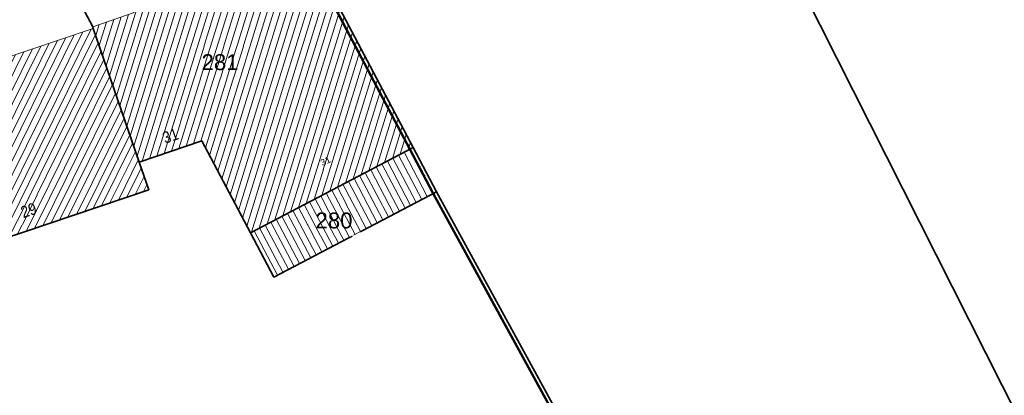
# Model space of a CAD drawing. Header units: metres. Extents: x 32365810 to 32367010, y 5620411 to 5622366.
# Tile 147 of 198: x 32366208 to 32366267, y 5622230 to 5622253. Entities that reach past the tile are written whole.
import ezdxf

# ---------------------------------------------------------------- set-up
doc = ezdxf.new("R2010")
doc.units = ezdxf.units.M
for name, pattern in [('1600.1047', [0]), ('1600.2013', [0, 0]), ('1600.2028', [0]), ('1600.2031', [0.75, 0.5, 0, 0, -0.25]), ('1600.2505', [0])]:
    doc.linetypes.add(name, pattern=pattern)
doc.layers.get('0').update_dxf_attribs({"color": 1, "linetype": 'CONTINUOUS'})
for name, color, linetype in [('Flurstücke_Grenzpunkte', 11, 'CONTINUOUS'), ('Gebäude', 31, 'CONTINUOUS'), ('Lagebezeichnungen', 12, 'CONTINUOUS'), ('Siedlungsflächen - Bauwerke u. Einrichtungen', 51, 'CONTINUOUS')]:
    doc.layers.add(name, color=color, linetype=linetype)
doc.styles.add('Flurstücksnummer - K 10 700', font='Arial.ttf')
doc.styles.add('Hausnummern NRW', font='Arial.ttf', dxfattribs={"width": 0.85})
doc.styles.add('Koordinaten der Kartenecken - N 6 380', font='Arial.ttf')

# ---------------------------------------------------------------- blocks, each defined once
blk = doc.blocks.new('Flurgrenze_ Begleitsignatur')
at = {"color": 0, "lineweight": -2}
for p, q in [((-0.29, 0), (-0.12, 0)), ((0.12, 0), (0.29, 0))]:
    blk.add_line(p, q, dxfattribs=at)
for p in [(-0.06, 0), (0, 0), (0.06, 0)]:
    blk.add_point(p, dxfattribs=at)
blk = doc.blocks.new('O173')
at = {"layer": 'Flurstücke_Grenzpunkte', "color": 251, "linetype": '1600.2013', "lineweight": 50, "true_color": 0x566563}
blk.add_line((32366231.158009, 5622244.890987), (32366232.557009, 5622242.239987), dxfattribs=at)
at = {"layer": 'Flurstücke_Grenzpunkte', "color": 251, "lineweight": 50, "true_color": 0x566563, "xscale": 5, "yscale": 5, "zscale": 5, "rotation": 297.821748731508}
blk.add_blockref('Flurgrenze_ Begleitsignatur', (32366231.857509, 5622243.565487), dxfattribs=at)
blk = doc.blocks.new('O257')
at = {"layer": 'Flurstücke_Grenzpunkte', "color": 251, "linetype": '1600.2013', "lineweight": 50, "true_color": 0x566563}
blk.add_line((32366221.862, 5622262.505), (32366231.158, 5622244.891), dxfattribs=at)
at = {"layer": 'Flurstücke_Grenzpunkte', "color": 251, "lineweight": 50, "true_color": 0x566563, "xscale": 5, "yscale": 5, "zscale": 5, "rotation": 297.823389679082}
blk.add_blockref('Flurgrenze_ Begleitsignatur', (32366226.51, 5622253.698), dxfattribs=at)
blk = doc.blocks.new('O363')
at = {"layer": 'Flurstücke_Grenzpunkte', "color": 251, "linetype": '1600.2013', "lineweight": 50, "true_color": 0x566563}
blk.add_line((32366232.558557, 5622242.237104), (32366239.838557, 5622228.915104), dxfattribs=at)
at = {"layer": 'Flurstücke_Grenzpunkte', "color": 251, "lineweight": 50, "true_color": 0x566563, "xscale": 5, "yscale": 5, "zscale": 5, "rotation": 298.655037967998}
blk.add_blockref('Flurgrenze_ Begleitsignatur', (32366236.198557, 5622235.576104), dxfattribs=at)
blk = doc.blocks.new('O989')
at = {"layer": 'Flurstücke_Grenzpunkte', "color": 7, "linetype": '1600.2028', "lineweight": 35}
for p, q in [((32366202.254, 5622258.333), (32366195.698, 5622256.408)), ((32366210.04, 5622256.292), (32366202.254, 5622258.333)), ((32366198.207, 5622249.082), (32366195.698, 5622256.408)), ((32366212.185, 5622252.225), (32366210.04, 5622256.292)), ((32366212.217, 5622252.13), (32366212.185, 5622252.225)), ((32366214.964, 5622244.109), (32366212.217, 5622252.13)), ((32366198.725, 5622247.569), (32366198.207, 5622249.082)), ((32366201.521, 5622239.403), (32366198.725, 5622247.569)), ((32366215.531, 5622242.457), (32366214.964, 5622244.109)), ((32366202.039, 5622237.89), (32366215.531, 5622242.457)), ((32366201.521, 5622239.403), (32366202.039, 5622237.89))]:
    blk.add_line(p, q, dxfattribs=at)
at = {"layer": 'Flurstücke_Grenzpunkte', "color": 7, "lineweight": 18, "insert": (32366202.702, 5622252.31), "char_height": 0.95, "attachment_point": 8, "line_spacing_factor": 0.69, "style": 'Flurstücksnummer - K 10 700', "bg_fill": 2}
blk.add_mtext('301', dxfattribs=at)
blk = doc.blocks.new('O1415')
at = {"layer": 'Flurstücke_Grenzpunkte', "color": 7, "linetype": '1600.2028', "lineweight": 35}
for p, q in [((32366218.705, 5622245.4), (32366214.964, 5622244.109)), ((32366221.613, 5622239.888), (32366218.705, 5622245.4)), ((32366215.531, 5622242.457), (32366214.964, 5622244.109)), ((32366202.039, 5622237.89), (32366215.531, 5622242.457)), ((32366232.756, 5622242.345), (32366223.011, 5622237.239)), ((32366240.036, 5622229.023), (32366232.756, 5622242.345)), ((32366223.011, 5622237.239), (32366221.613, 5622239.888))]:
    blk.add_line(p, q, dxfattribs=at)
blk = doc.blocks.new('O1529')
at = {"layer": 'Flurstücke_Grenzpunkte', "color": 7, "linetype": '1600.2028', "lineweight": 35}
for p, q in [((32366222.061, 5622262.61), (32366231.357, 5622244.996)), ((32366255.707, 5622252.317), (32366254.944, 5622253.828)), ((32366268.103, 5622227.77), (32366255.707, 5622252.317)), ((32366231.357, 5622244.996), (32366232.756, 5622242.345)), ((32366240.036, 5622229.023), (32366232.756, 5622242.345))]:
    blk.add_line(p, q, dxfattribs=at)
blk = doc.blocks.new('O1835')
at = {"layer": 'Flurstücke_Grenzpunkte', "color": 7, "linetype": '1600.2028', "lineweight": 35}
for p, q in [((32366255.707, 5622252.317), (32366254.944, 5622253.828)), ((32366268.103, 5622227.77), (32366255.707, 5622252.317))]:
    blk.add_line(p, q, dxfattribs=at)
blk = doc.blocks.new('O1905')
at = {"layer": 'Flurstücke_Grenzpunkte', "color": 7, "linetype": '1600.2028', "lineweight": 35}
for p, q in [((32366231.357, 5622244.996), (32366221.613, 5622239.888)), ((32366231.357, 5622244.996), (32366232.756, 5622242.345)), ((32366232.756, 5622242.345), (32366223.011, 5622237.239)), ((32366223.011, 5622237.239), (32366221.613, 5622239.888))]:
    blk.add_line(p, q, dxfattribs=at)
at = {"layer": 'Flurstücke_Grenzpunkte', "color": 7, "lineweight": 18, "insert": (32366226.618, 5622240.139), "char_height": 0.95, "attachment_point": 8, "line_spacing_factor": 0.69, "style": 'Flurstücksnummer - K 10 700', "bg_fill": 2}
blk.add_mtext('280', dxfattribs=at)
blk = doc.blocks.new('O1980')
at = {"layer": 'Flurstücke_Grenzpunkte', "color": 7, "linetype": '1600.2028', "lineweight": 35}
for p, q in [((32366212.324, 5622257.493), (32366222.061, 5622262.61)), ((32366222.061, 5622262.61), (32366231.357, 5622244.996)), ((32366211.012, 5622256.804), (32366212.324, 5622257.493)), ((32366210.04, 5622256.292), (32366211.012, 5622256.804)), ((32366212.185, 5622252.225), (32366210.04, 5622256.292)), ((32366212.217, 5622252.13), (32366212.185, 5622252.225)), ((32366214.964, 5622244.109), (32366212.217, 5622252.13)), ((32366218.705, 5622245.4), (32366214.964, 5622244.109)), ((32366221.613, 5622239.888), (32366218.705, 5622245.4)), ((32366231.357, 5622244.996), (32366221.613, 5622239.888))]:
    blk.add_line(p, q, dxfattribs=at)
at = {"layer": 'Flurstücke_Grenzpunkte', "color": 7, "lineweight": 18, "insert": (32366219.801, 5622249.618), "char_height": 0.95, "attachment_point": 8, "line_spacing_factor": 0.69, "style": 'Flurstücksnummer - K 10 700', "bg_fill": 2}
blk.add_mtext('281', dxfattribs=at)
blk = doc.blocks.new('O2608')
at = {"layer": 'Gebäude', "color": 7, "linetype": '1600.2505', "lineweight": 18}
for p, q in [((32366212.217, 5622252.13), (32366198.725, 5622247.569)), ((32366214.964, 5622244.109), (32366212.217, 5622252.13)), ((32366198.725, 5622247.569), (32366201.521, 5622239.403)), ((32366215.531, 5622242.457), (32366214.964, 5622244.109)), ((32366202.039, 5622237.89), (32366215.531, 5622242.457)), ((32366201.521, 5622239.403), (32366202.039, 5622237.89))]:
    blk.add_line(p, q, dxfattribs=at)
at = {"layer": 'Lagebezeichnungen', "color": 7, "lineweight": 18, "insert": (32366208.466, 5622240.896), "char_height": 0.7, "attachment_point": 8, "rotation": 18.67067, "line_spacing_factor": 0.69, "style": 'Hausnummern NRW', "bg_fill": 2}
blk.add_mtext('29', dxfattribs=at)
blk = doc.blocks.new('O3021')
at = {"layer": 'Gebäude', "color": 7, "linetype": '1600.2505', "lineweight": 18}
for p, q in [((32366222.061, 5622262.61), (32366212.324, 5622257.493)), ((32366231.357, 5622244.996), (32366222.061, 5622262.61)), ((32366212.324, 5622257.493), (32366214.654, 5622253.076)), ((32366214.654, 5622253.076), (32366212.185, 5622252.225)), ((32366212.185, 5622252.225), (32366212.217, 5622252.13)), ((32366214.964, 5622244.109), (32366212.217, 5622252.13)), ((32366214.964, 5622244.109), (32366218.705, 5622245.4)), ((32366218.705, 5622245.4), (32366221.613, 5622239.888)), ((32366221.613, 5622239.888), (32366231.357, 5622244.996))]:
    blk.add_line(p, q, dxfattribs=at)
at = {"layer": 'Lagebezeichnungen', "color": 7, "lineweight": 18, "attachment_point": 8, "line_spacing_factor": 0.69, "bg_fill": 2}
for insert, char_height, rotation, style in [((32366216.951, 5622245.355), 0.7, 19.0332, 'Hausnummern NRW'), ((32366226.198, 5622244.005), 0.3888, 26.31271, 'Koordinaten der Kartenecken - N 6 380')]:
    blk.add_mtext('31', dxfattribs=dict(at, insert=insert, char_height=char_height, rotation=rotation, style=style))
blk = doc.blocks.new('O3506')
at = {"layer": 'Siedlungsflächen - Bauwerke u. Einrichtungen', "color": 7, "linetype": '1600.2031', "lineweight": 18}
for p, q in [((32366231.357, 5622244.996), (32366221.613, 5622239.888)), ((32366232.756, 5622242.345), (32366231.357, 5622244.996)), ((32366223.011, 5622237.239), (32366232.756, 5622242.345)), ((32366221.613, 5622239.888), (32366223.011, 5622237.239))]:
    blk.add_line(p, q, dxfattribs=at)
blk = doc.blocks.new('*X1214')
at = {"color": 253, "linetype": '1600.1047', "lineweight": 18, "true_color": 0xb2b2b2}
for p, q in [((32366205.681045, 5622239.122821), (32366212.087743, 5622252.086304)), ((32366203.671722, 5622238.442671), (32366210.07895, 5622251.407227)), ((32366204.174053, 5622238.612709), (32366210.581148, 5622251.576997)), ((32366204.676384, 5622238.782746), (32366211.083347, 5622251.746766)), ((32366205.178715, 5622238.952784), (32366211.585545, 5622251.916535)), ((32366206.183376, 5622239.292858), (32366212.34415, 5622251.758733)), ((32366202.16473, 5622237.932559), (32366208.572355, 5622250.89792)), ((32366202.667061, 5622238.102596), (32366209.074554, 5622251.067689)), ((32366203.169391, 5622238.272634), (32366209.576752, 5622251.237458)), ((32366206.685707, 5622239.462896), (32366212.515369, 5622251.258789)), ((32366201.397095, 5622239.764876), (32366206.563562, 5622250.218843)), ((32366201.568288, 5622239.264879), (32366207.065761, 5622250.388612)), ((32366201.739474, 5622238.76487), (32366207.567959, 5622250.558381)), ((32366201.91066, 5622238.26486), (32366208.070157, 5622250.728151)), ((32366207.188038, 5622239.632933), (32366212.686587, 5622250.758845)), ((32366207.690369, 5622239.802971), (32366212.857806, 5622250.258902)), ((32366200.883511, 5622241.264851), (32366205.056967, 5622249.709535)), ((32366201.054706, 5622240.764859), (32366205.559166, 5622249.879304)), ((32366201.2259, 5622240.264868), (32366206.061364, 5622250.049074)), ((32366208.1927, 5622239.973008), (32366213.029025, 5622249.758958)), ((32366200.198731, 5622243.264819), (32366203.048174, 5622249.030458)), ((32366200.369926, 5622242.764827), (32366203.550373, 5622249.200228)), ((32366200.541121, 5622242.264835), (32366204.052571, 5622249.369997)), ((32366200.712316, 5622241.764843), (32366204.554769, 5622249.539766)), ((32366208.69503, 5622240.143045), (32366213.200244, 5622249.259014)), ((32366199.685147, 5622244.764795), (32366201.54158, 5622248.521151)), ((32366199.856341, 5622244.264803), (32366202.043778, 5622248.69092)), ((32366200.027536, 5622243.764811), (32366202.545976, 5622248.860689)), ((32366209.197361, 5622240.313083), (32366213.371462, 5622248.759071)), ((32366199.000367, 5622246.764762), (32366199.532787, 5622247.842074)), ((32366199.171562, 5622246.26477), (32366200.034985, 5622248.011843)), ((32366199.342757, 5622245.764778), (32366200.537183, 5622248.181612)), ((32366199.513952, 5622245.264786), (32366201.039381, 5622248.351382)), ((32366209.699692, 5622240.48312), (32366213.542681, 5622248.259127)), ((32366198.829172, 5622247.264754), (32366199.030588, 5622247.672305)), ((32366210.202023, 5622240.653158), (32366213.7139, 5622247.759183)), ((32366210.704354, 5622240.823195), (32366213.885118, 5622247.25924)), ((32366211.206684, 5622240.993232), (32366214.056337, 5622246.759296)), ((32366211.709015, 5622241.16327), (32366214.227556, 5622246.259352)), ((32366212.211346, 5622241.333307), (32366214.398775, 5622245.759409)), ((32366212.713677, 5622241.503345), (32366214.569993, 5622245.259465)), ((32366213.216008, 5622241.673382), (32366214.741212, 5622244.759521)), ((32366213.718338, 5622241.84342), (32366214.912431, 5622244.259578)), ((32366214.220669, 5622242.013457), (32366215.083803, 5622243.759944)), ((32366214.723, 5622242.183494), (32366215.255241, 5622243.260445)), ((32366215.225331, 5622242.353532), (32366215.426679, 5622242.760946))]:
    blk.add_line(p, q, dxfattribs=at)
blk = doc.blocks.new('*X1338')
at = {"color": 253, "linetype": '1600.1047', "lineweight": 18, "true_color": 0xb2b2b2}
for p, q in [((32366216.457959, 5622244.624558), (32366222.008828, 5622262.582582)), ((32366215.579212, 5622244.321306), (32366221.071568, 5622262.090032)), ((32366216.018585, 5622244.472932), (32366221.540198, 5622262.336307)), ((32366216.897333, 5622244.776183), (32366222.280974, 5622262.193195)), ((32366214.840258, 5622244.470314), (32366220.134307, 5622261.597482)), ((32366215.139838, 5622244.169681), (32366220.602938, 5622261.843757)), ((32366217.336707, 5622244.927809), (32366222.528504, 5622261.724176)), ((32366214.221344, 5622246.277492), (32366218.728417, 5622260.858657)), ((32366214.427649, 5622245.675099), (32366219.197047, 5622261.104932)), ((32366214.633954, 5622245.072707), (32366219.665677, 5622261.351207)), ((32366217.776081, 5622245.079435), (32366222.776035, 5622261.255156)), ((32366213.808734, 5622247.482277), (32366217.791157, 5622260.366107)), ((32366214.015039, 5622246.879884), (32366218.259787, 5622260.612382)), ((32366218.215454, 5622245.23106), (32366223.023566, 5622260.786136)), ((32366218.654828, 5622245.382686), (32366223.271097, 5622260.317116)), ((32366213.396124, 5622248.687062), (32366216.853896, 5622259.873556)), ((32366213.602429, 5622248.084669), (32366217.322526, 5622260.119831)), ((32366214.468781, 5622253.42712), (32366216.385266, 5622259.627281)), ((32366218.924237, 5622244.984445), (32366223.518628, 5622259.848097)), ((32366213.973808, 5622254.365445), (32366215.448006, 5622259.134731)), ((32366214.221295, 5622253.896283), (32366215.916636, 5622259.381006)), ((32366219.171736, 5622244.515321), (32366223.766158, 5622259.379077)), ((32366213.478835, 5622255.30377), (32366214.510745, 5622258.642181)), ((32366213.726321, 5622254.834608), (32366214.979375, 5622258.888456)), ((32366219.419234, 5622244.046197), (32366224.013689, 5622258.910057)), ((32366212.736375, 5622256.711258), (32366213.104855, 5622257.903356)), ((32366212.983861, 5622256.242095), (32366213.573485, 5622258.149631)), ((32366213.231348, 5622255.772933), (32366214.042115, 5622258.395906)), ((32366219.666733, 5622243.577073), (32366224.26122, 5622258.441037)), ((32366219.914231, 5622243.107949), (32366224.508751, 5622257.972018)), ((32366212.488888, 5622257.18042), (32366212.636225, 5622257.657081)), ((32366220.16173, 5622242.638825), (32366224.756282, 5622257.502998)), ((32366220.409229, 5622242.169701), (32366225.003812, 5622257.033978)), ((32366220.656727, 5622241.700577), (32366225.251343, 5622256.564958)), ((32366220.904226, 5622241.231453), (32366225.498874, 5622256.095938)), ((32366221.151724, 5622240.762329), (32366225.746405, 5622255.626919)), ((32366221.399223, 5622240.293206), (32366225.993936, 5622255.157899)), ((32366221.67682, 5622239.921456), (32366226.241466, 5622254.688879)), ((32366222.145225, 5622240.167003), (32366226.488997, 5622254.219859)), ((32366222.613631, 5622240.412551), (32366226.736528, 5622253.75084)), ((32366223.082036, 5622240.658098), (32366226.984059, 5622253.28182)), ((32366212.777209, 5622250.494239), (32366213.446602, 5622252.659841)), ((32366212.983514, 5622249.891847), (32366213.885911, 5622252.81126)), ((32366213.189819, 5622249.289454), (32366214.325221, 5622252.962678)), ((32366223.550441, 5622240.903645), (32366227.23159, 5622252.8128)), ((32366212.364599, 5622251.699024), (32366212.567982, 5622252.357004)), ((32366212.570904, 5622251.096632), (32366213.007292, 5622252.508422)), ((32366224.018846, 5622241.149193), (32366227.47912, 5622252.34378)), ((32366224.487252, 5622241.39474), (32366227.726651, 5622251.874761)), ((32366224.955657, 5622241.640288), (32366227.974182, 5622251.405741)), ((32366225.424062, 5622241.885835), (32366228.221713, 5622250.936721)), ((32366225.892467, 5622242.131382), (32366228.469244, 5622250.467701)), ((32366226.360873, 5622242.37693), (32366228.716775, 5622249.998682)), ((32366226.829278, 5622242.622477), (32366228.964305, 5622249.529662)), ((32366227.297683, 5622242.868025), (32366229.211836, 5622249.060642)), ((32366227.766088, 5622243.113572), (32366229.459367, 5622248.591622)), ((32366228.234494, 5622243.359119), (32366229.706898, 5622248.122603)), ((32366228.702899, 5622243.604667), (32366229.954429, 5622247.653583)), ((32366229.171304, 5622243.850214), (32366230.201959, 5622247.184563)), ((32366229.639709, 5622244.095762), (32366230.44949, 5622246.715543)), ((32366230.108115, 5622244.341309), (32366230.697021, 5622246.246524)), ((32366230.57652, 5622244.586857), (32366230.944552, 5622245.777504)), ((32366231.044925, 5622244.832404), (32366231.192083, 5622245.308484))]:
    blk.add_line(p, q, dxfattribs=at)
blk = doc.blocks.new('*X1402')
at = {"color": 253, "linetype": '1600.1047', "lineweight": 18, "true_color": 0xb2b2b2}
for p, q in [((32366231.533668, 5622241.704546), (32366230.142078, 5622244.359114)), ((32366231.865834, 5622241.878588), (32366230.474209, 5622244.533223)), ((32366232.198001, 5622242.05263), (32366230.80634, 5622244.707333)), ((32366232.530167, 5622242.226672), (32366231.138471, 5622244.881442)), ((32366230.53717, 5622241.182419), (32366229.145686, 5622243.836785)), ((32366230.869336, 5622241.356461), (32366229.477817, 5622244.010894)), ((32366231.201502, 5622241.530504), (32366229.809947, 5622244.185004)), ((32366229.208505, 5622240.486251), (32366227.817163, 5622243.140346)), ((32366229.540671, 5622240.660293), (32366228.149294, 5622243.314456)), ((32366229.872838, 5622240.834335), (32366228.481424, 5622243.488566)), ((32366230.205004, 5622241.008377), (32366228.813555, 5622243.662675)), ((32366228.212007, 5622239.964125), (32366226.820771, 5622242.618018)), ((32366228.544173, 5622240.138167), (32366227.152901, 5622242.792127)), ((32366228.876339, 5622240.312209), (32366227.485032, 5622242.966237)), ((32366227.215508, 5622239.441998), (32366225.824378, 5622242.095689)), ((32366227.547675, 5622239.61604), (32366226.156509, 5622242.269798)), ((32366227.879841, 5622239.790083), (32366226.48864, 5622242.443908)), ((32366225.886844, 5622238.74583), (32366224.495855, 5622241.39925)), ((32366226.21901, 5622238.919872), (32366224.827986, 5622241.57336)), ((32366226.551176, 5622239.093914), (32366225.160117, 5622241.74747)), ((32366226.883342, 5622239.267956), (32366225.492248, 5622241.921579)), ((32366224.890345, 5622238.223704), (32366223.499463, 5622240.876922)), ((32366225.222511, 5622238.397746), (32366223.831594, 5622241.051031)), ((32366225.554678, 5622238.571788), (32366224.163724, 5622241.225141)), ((32366223.893847, 5622237.701577), (32366222.503071, 5622240.354593)), ((32366224.226013, 5622237.875619), (32366222.835201, 5622240.528702)), ((32366224.558179, 5622238.049661), (32366223.167332, 5622240.702812)), ((32366223.229515, 5622237.353493), (32366221.838809, 5622240.006373)), ((32366223.561681, 5622237.527535), (32366222.17094, 5622240.180483))]:
    blk.add_line(p, q, dxfattribs=at)

msp = doc.modelspace()

# ---------------------------------------------------------------- block references
at = {"layer": 'Flurstücke_Grenzpunkte', "color": 7, "true_color": 0xffffff}
for name in ['O257', 'O989', 'O173', 'O363']:
    msp.add_blockref(name, (0, 0), dxfattribs=at)

# ---------------------------------------------------------------- next in the draw order: block references
msp.add_blockref('O1415', (0, 0), dxfattribs=at)

# ---------------------------------------------------------------- next in the draw order: block references
msp.add_blockref('O1529', (0, 0), dxfattribs=at)

# ---------------------------------------------------------------- next in the draw order: block references
for name in ['O1835', 'O1905']:
    msp.add_blockref(name, (0, 0), dxfattribs=at)

# ---------------------------------------------------------------- next in the draw order: block references
msp.add_blockref('O1980', (0, 0), dxfattribs=at)

# ---------------------------------------------------------------- next in the draw order: block references
at = {"layer": 'Gebäude', "color": 7, "true_color": 0xffffff}
msp.add_blockref('O2608', (0, 0), dxfattribs=at)

# ---------------------------------------------------------------- next in the draw order: block references
msp.add_blockref('O3021', (0, 0), dxfattribs=at)

# ---------------------------------------------------------------- next in the draw order: block references
for name in ['*X1338', '*X1214', '*X1402']:
    msp.add_blockref(name, (0, 0), dxfattribs=at)
at = {"layer": 'Siedlungsflächen - Bauwerke u. Einrichtungen', "color": 7, "true_color": 0xffffff}
msp.add_blockref('O3506', (0, 0), dxfattribs=at)

doc.saveas('drawing.dxf')
